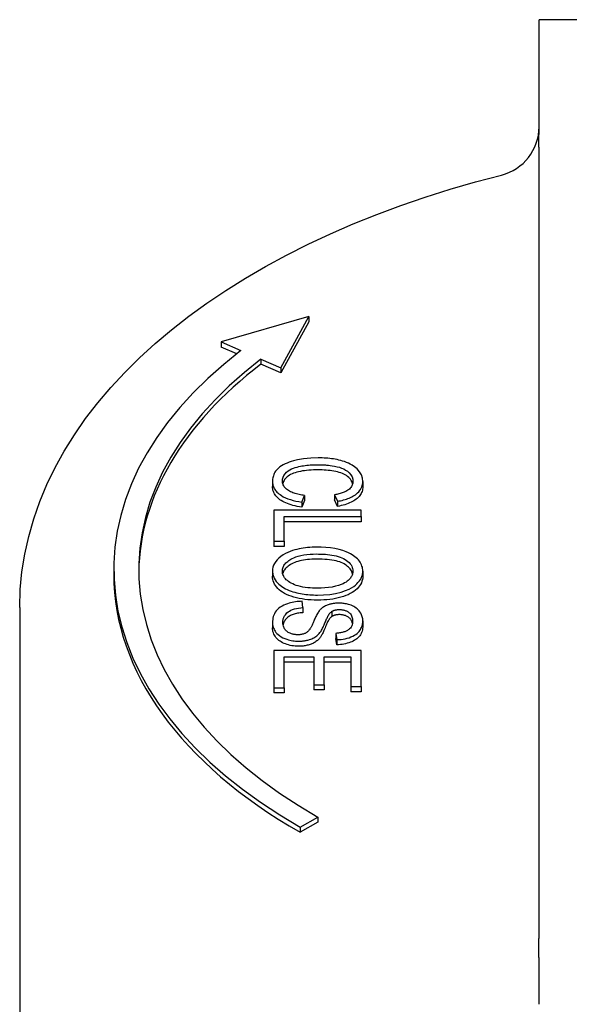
# Model space of a CAD drawing. Header units: millimetres. Extents: x 232 to 500, y 63 to 444.
# Tile 9 of 11: x 437 to 459, y 287 to 326. Entities that reach past the tile are written whole.
import ezdxf

# ---------------------------------------------------------------- set-up
doc = ezdxf.new("R2010")
doc.units = ezdxf.units.MM
doc.layers.add('Detail', color=2, linetype='Continuous')

msp = doc.modelspace()

# ---------------------------------------------------------------- linework, layer by layer
at = {"layer": 'Detail'}
for p, q in [((457.425, 325.245), (457.425, 326.121)), ((479.925, 326.121), (457.425, 326.121)), ((457.425, 321.771), (457.425, 325.245)), ((457.425, 289.948), (457.425, 320.539)), ((448.196, 314.211), (444.673, 313.192)), ((447.073, 312.159), (448.196, 314.211)), ((448.196, 314.211), (448.196, 314.006)), ((448.196, 314.006), (447.073, 311.954)), ((444.673, 313.192), (445.473, 312.847)), ((444.673, 313.192), (444.673, 312.987)), ((445.303, 312.716), (444.673, 312.987)), ((446.273, 312.503), (447.073, 312.159)), ((446.273, 312.503), (446.273, 312.298)), ((447.073, 311.954), (446.273, 312.298)), ((447.073, 312.159), (447.073, 311.954)), ((446.737, 307.598), (446.737, 307.394)), ((450.357, 307.594), (450.357, 307.389)), ((447.908, 306.768), (448.026, 307.034)), ((448.026, 307.034), (448.026, 306.829)), ((449.229, 307.063), (449.338, 306.801)), ((449.229, 307.063), (449.229, 306.858)), ((448.026, 306.829), (447.908, 306.563)), ((447.908, 306.768), (447.908, 306.563)), ((449.338, 306.596), (449.229, 306.858)), ((449.338, 306.801), (449.338, 306.596)), ((446.796, 306.451), (446.796, 305.196)), ((450.296, 306.451), (446.796, 306.451)), ((447.209, 305.196), (447.209, 306.185)), ((447.209, 306.185), (450.296, 306.185)), ((450.296, 306.185), (450.296, 306.451)), ((450.296, 306.185), (450.296, 305.98)), ((450.296, 305.98), (447.209, 305.98)), ((446.796, 305.196), (447.209, 305.196)), ((446.796, 305.196), (446.796, 304.991)), ((447.209, 304.991), (446.796, 304.991)), ((447.209, 305.196), (447.209, 304.991)), ((440.373, 304.072), (440.373, 303.867)), ((446.737, 304), (446.737, 303.795)), ((450.357, 304), (450.357, 303.795)), ((447.959, 302.538), (447.922, 302.789)), ((436.6, 302.54), (436.6, 283.126)), ((447.959, 302.538), (447.959, 302.333)), ((449.111, 302.381), (449.111, 302.176)), ((446.737, 301.932), (446.737, 301.728)), ((450.357, 302.006), (450.357, 301.801)), ((449.277, 301.504), (449.311, 301.25)), ((449.277, 301.504), (449.277, 301.299)), ((449.311, 301.045), (449.277, 301.299)), ((449.311, 301.25), (449.311, 301.045)), ((446.796, 300.821), (446.796, 299.322)), ((450.296, 300.821), (446.796, 300.821)), ((450.296, 299.368), (450.296, 300.821)), ((447.209, 299.322), (447.209, 300.555)), ((447.209, 300.555), (448.399, 300.555)), ((448.399, 300.35), (447.209, 300.35)), ((448.399, 300.555), (448.399, 299.443)), ((448.813, 300.555), (449.882, 300.555)), ((448.813, 299.443), (448.813, 300.555)), ((449.882, 300.35), (448.813, 300.35)), ((449.882, 300.555), (449.882, 299.368)), ((448.399, 299.443), (448.399, 299.238)), ((448.399, 299.443), (448.813, 299.443)), ((448.813, 299.443), (448.813, 299.238)), ((446.796, 299.322), (446.796, 299.117)), ((446.796, 299.322), (447.209, 299.322)), ((447.209, 299.117), (446.796, 299.117)), ((447.209, 299.322), (447.209, 299.117)), ((448.813, 299.238), (448.399, 299.238)), ((449.882, 299.368), (450.296, 299.368)), ((449.882, 299.368), (449.882, 299.163)), ((450.296, 299.163), (449.882, 299.163)), ((450.296, 299.368), (450.296, 299.163)), ((447.842, 293.729), (448.549, 294.135)), ((448.549, 293.93), (447.842, 293.525)), ((448.549, 294.135), (448.549, 293.93)), ((447.842, 293.729), (447.842, 293.525)), ((457.425, 286.622), (457.425, 288.129))]:
    msp.add_line(p, q, dxfattribs=at)
at = {"layer": 'Detail', "flags": 128}
for points in [[(457.421, 321.012), (457.42, 321.048), (457.42, 321.082), (457.419, 321.115), (457.419, 321.147), (457.419, 321.179), (457.418, 321.21), (457.418, 321.241), (457.418, 321.272), (457.418, 321.304), (457.419, 321.336), (457.419, 321.37), (457.419, 321.404), (457.42, 321.438), (457.421, 321.471), (457.421, 321.503), (457.422, 321.534), (457.423, 321.565), (457.423, 321.596), (457.424, 321.626), (457.424, 321.655), (457.425, 321.684), (457.425, 321.713), (457.425, 321.742), (457.425, 321.771)], [(457.427, 320.538), (457.427, 320.558), (457.427, 320.577), (457.427, 320.597), (457.427, 320.617), (457.427, 320.637), (457.427, 320.657), (457.427, 320.677), (457.427, 320.697), (457.427, 320.716), (457.426, 320.736), (457.426, 320.756), (457.426, 320.776), (457.426, 320.795), (457.426, 320.815), (457.425, 320.835), (457.425, 320.855), (457.425, 320.874), (457.425, 320.894), (457.424, 320.914), (457.424, 320.933), (457.424, 320.953), (457.423, 320.972), (457.423, 320.992), (457.423, 321.012)], [(436.6, 302.54), (436.623, 303.257), (436.691, 303.973), (436.804, 304.685), (436.961, 305.393), (437.162, 306.095), (437.406, 306.79), (437.692, 307.476), (438.02, 308.152), (438.389, 308.818), (438.798, 309.473), (439.245, 310.116), (439.73, 310.746), (440.252, 311.362), (440.811, 311.965), (441.404, 312.553), (442.032, 313.126), (442.692, 313.684), (443.385, 314.226), (444.11, 314.751), (444.865, 315.26), (445.649, 315.751), (446.462, 316.224), (447.302, 316.679), (448.169, 317.116), (449.06, 317.533), (449.976, 317.931), (450.915, 318.309), (451.876, 318.667), (452.857, 319.004), (453.858, 319.32), (454.877, 319.615), (455.913, 319.889)], [(448.572, 308.542), (448.271, 308.532), (447.976, 308.502), (447.736, 308.459), (447.581, 308.422), (447.489, 308.396), (447.401, 308.367), (447.318, 308.335), (447.238, 308.3), (447.163, 308.262), (447.093, 308.22), (447.031, 308.178), (446.978, 308.135), (446.932, 308.093), (446.893, 308.05), (446.86, 308.007), (446.831, 307.964), (446.807, 307.92), (446.787, 307.875), (446.771, 307.829), (446.758, 307.783), (446.749, 307.737), (446.742, 307.691), (446.738, 307.645), (446.737, 307.598)], [(450.357, 307.594), (450.343, 307.728), (450.3, 307.859), (450.226, 307.986), (450.127, 308.1), (450.026, 308.188), (449.933, 308.25), (449.856, 308.293), (449.779, 308.33), (449.702, 308.363), (449.624, 308.392), (449.546, 308.417), (449.47, 308.438), (449.397, 308.457), (449.325, 308.473), (449.253, 308.487), (449.179, 308.499), (449.105, 308.51), (449.03, 308.519), (448.955, 308.526), (448.879, 308.532), (448.803, 308.537), (448.726, 308.54), (448.649, 308.542), (448.572, 308.542)], [(447.135, 307.621), (447.141, 307.694), (447.161, 307.765), (447.196, 307.835), (447.243, 307.903), (447.302, 307.965), (447.366, 308.017), (447.433, 308.061), (447.503, 308.097), (447.575, 308.128), (447.648, 308.154), (447.72, 308.175), (447.788, 308.192), (447.853, 308.206), (447.916, 308.218), (447.98, 308.228), (448.045, 308.237), (448.11, 308.245), (448.176, 308.252), (448.242, 308.257), (448.309, 308.261), (448.375, 308.265), (448.442, 308.267), (448.509, 308.268), (448.575, 308.269)], [(448.575, 308.269), (448.616, 308.268), (448.657, 308.268), (448.698, 308.267), (448.739, 308.265), (448.78, 308.263), (448.821, 308.261), (448.862, 308.258), (448.903, 308.254), (448.943, 308.25), (448.986, 308.246), (449.049, 308.238), (449.131, 308.226), (449.225, 308.21), (449.323, 308.19), (449.418, 308.164), (449.507, 308.133), (449.59, 308.097), (449.667, 308.056), (449.742, 308.006), (449.815, 307.944), (449.88, 307.866), (449.926, 307.78), (449.952, 307.69), (449.96, 307.6)], [(448.575, 308.064), (448.476, 308.063), (448.379, 308.06), (448.285, 308.055), (448.194, 308.048), (448.106, 308.04), (448.021, 308.029), (447.939, 308.017), (447.86, 308.002), (447.783, 307.986), (447.711, 307.967), (447.642, 307.947), (447.578, 307.924), (447.519, 307.9), (447.464, 307.873), (447.413, 307.844), (447.366, 307.813), (447.324, 307.78), (447.286, 307.745), (447.253, 307.709), (447.223, 307.672), (447.198, 307.634), (447.177, 307.596), (447.16, 307.557), (447.148, 307.518)], [(449.948, 307.502), (449.935, 307.55), (449.917, 307.596), (449.893, 307.64), (449.865, 307.682), (449.831, 307.722), (449.792, 307.76), (449.748, 307.796), (449.701, 307.83), (449.65, 307.861), (449.595, 307.89), (449.537, 307.916), (449.475, 307.94), (449.41, 307.961), (449.342, 307.98), (449.27, 307.997), (449.195, 308.011), (449.12, 308.023), (449.043, 308.034), (448.967, 308.043), (448.89, 308.051), (448.812, 308.056), (448.733, 308.06), (448.655, 308.063), (448.575, 308.064)], [(446.737, 307.598), (446.738, 307.561), (446.741, 307.524), (446.747, 307.488), (446.755, 307.451), (446.766, 307.415), (446.779, 307.378), (446.795, 307.343), (446.813, 307.307), (446.834, 307.273), (446.859, 307.239), (446.885, 307.205), (446.915, 307.173), (446.948, 307.141), (446.988, 307.106), (447.038, 307.068), (447.098, 307.027), (447.17, 306.986), (447.256, 306.944), (447.353, 306.903), (447.457, 306.868), (447.565, 306.836), (447.677, 306.81), (447.791, 306.787), (447.908, 306.768)], [(447.908, 306.563), (447.815, 306.578), (447.725, 306.594), (447.64, 306.613), (447.558, 306.634), (447.479, 306.656), (447.405, 306.68), (447.334, 306.706), (447.267, 306.734), (447.204, 306.763), (447.145, 306.795), (447.089, 306.828), (447.037, 306.863), (446.989, 306.9), (446.946, 306.938), (446.906, 306.978), (446.87, 307.019), (446.839, 307.061), (446.812, 307.104), (446.789, 307.149), (446.77, 307.195), (446.756, 307.243), (446.745, 307.292), (446.739, 307.342), (446.737, 307.394)], [(448.026, 307.034), (447.97, 307.041), (447.914, 307.05), (447.859, 307.059), (447.805, 307.07), (447.752, 307.082), (447.7, 307.096), (447.649, 307.11), (447.599, 307.126), (447.551, 307.144), (447.505, 307.163), (447.461, 307.183), (447.419, 307.206), (447.379, 307.23), (447.34, 307.256), (447.303, 307.285), (447.269, 307.317), (447.237, 307.351), (447.209, 307.387), (447.185, 307.425), (447.166, 307.463), (447.152, 307.502), (447.142, 307.541), (447.136, 307.581), (447.135, 307.621)], [(449.96, 307.6), (449.958, 307.564), (449.954, 307.528), (449.946, 307.492), (449.935, 307.457), (449.919, 307.422), (449.9, 307.388), (449.877, 307.355), (449.849, 307.323), (449.818, 307.293), (449.785, 307.265), (449.75, 307.241), (449.714, 307.219), (449.677, 307.2), (449.641, 307.182), (449.604, 307.166), (449.566, 307.151), (449.526, 307.137), (449.486, 307.124), (449.444, 307.112), (449.402, 307.101), (449.359, 307.09), (449.316, 307.08), (449.272, 307.071), (449.229, 307.063)], [(449.338, 306.801), (449.401, 306.813), (449.464, 306.825), (449.525, 306.839), (449.586, 306.855), (449.645, 306.872), (449.703, 306.89), (449.759, 306.91), (449.813, 306.932), (449.866, 306.955), (449.916, 306.979), (449.964, 307.005), (450.011, 307.033), (450.058, 307.064), (450.104, 307.099), (450.149, 307.138), (450.192, 307.18), (450.231, 307.226), (450.267, 307.276), (450.296, 307.327), (450.319, 307.379), (450.336, 307.432), (450.348, 307.486), (450.355, 307.54), (450.357, 307.594)], [(450.357, 307.389), (450.355, 307.339), (450.35, 307.291), (450.34, 307.244), (450.327, 307.199), (450.311, 307.155), (450.29, 307.112), (450.266, 307.07), (450.238, 307.03), (450.206, 306.991), (450.171, 306.954), (450.132, 306.917), (450.089, 306.883), (450.043, 306.849), (449.994, 306.818), (449.942, 306.788), (449.886, 306.76), (449.828, 306.733), (449.767, 306.708), (449.703, 306.685), (449.636, 306.664), (449.566, 306.645), (449.493, 306.627), (449.417, 306.611), (449.338, 306.596)], [(448.5, 304.96), (448.411, 304.959), (448.322, 304.956), (448.233, 304.951), (448.145, 304.943), (448.057, 304.933), (447.97, 304.92), (447.885, 304.905), (447.8, 304.888), (447.717, 304.869), (447.634, 304.848), (447.545, 304.821), (447.451, 304.789), (447.354, 304.75), (447.256, 304.703), (447.16, 304.648), (447.071, 304.587), (446.992, 304.522), (446.922, 304.454), (446.864, 304.382), (446.817, 304.308), (446.781, 304.233), (446.756, 304.156), (446.742, 304.078), (446.737, 304)], [(450.357, 304), (450.355, 304.051), (450.35, 304.103), (450.34, 304.154), (450.325, 304.205), (450.307, 304.255), (450.283, 304.305), (450.255, 304.354), (450.222, 304.402), (450.184, 304.448), (450.141, 304.493), (450.094, 304.536), (450.043, 304.577), (449.988, 304.617), (449.929, 304.655), (449.865, 304.692), (449.786, 304.732), (449.685, 304.776), (449.56, 304.821), (449.41, 304.864), (449.237, 304.901), (449.057, 304.929), (448.873, 304.947), (448.687, 304.957), (448.5, 304.96)], [(447.135, 304.001), (447.136, 304.039), (447.141, 304.077), (447.149, 304.115), (447.161, 304.152), (447.176, 304.189), (447.195, 304.225), (447.218, 304.261), (447.245, 304.295), (447.275, 304.329), (447.308, 304.361), (447.345, 304.392), (447.385, 304.422), (447.427, 304.45), (447.473, 304.477), (447.525, 304.505), (447.59, 304.536), (447.669, 304.567), (447.763, 304.597), (447.873, 304.626), (447.993, 304.649), (448.116, 304.666), (448.241, 304.678), (448.368, 304.685), (448.495, 304.687)], [(448.495, 304.687), (448.585, 304.686), (448.675, 304.684), (448.766, 304.68), (448.856, 304.674), (448.945, 304.667), (449.033, 304.657), (449.12, 304.644), (449.206, 304.629), (449.29, 304.611), (449.371, 304.589), (449.448, 304.564), (449.521, 304.535), (449.589, 304.502), (449.651, 304.465), (449.708, 304.426), (449.761, 304.384), (449.809, 304.34), (449.85, 304.294), (449.884, 304.247), (449.912, 304.198), (449.933, 304.149), (449.948, 304.1), (449.957, 304.049), (449.96, 303.998)], [(448.495, 304.482), (448.401, 304.481), (448.309, 304.477), (448.221, 304.472), (448.136, 304.464), (448.054, 304.454), (447.975, 304.441), (447.899, 304.427), (447.826, 304.41), (447.756, 304.391), (447.69, 304.369), (447.626, 304.346), (447.566, 304.32), (447.508, 304.292), (447.454, 304.262), (447.405, 304.231), (447.359, 304.198), (447.318, 304.165), (447.281, 304.13), (447.248, 304.094), (447.219, 304.057), (447.194, 304.019), (447.174, 303.98), (447.158, 303.94), (447.146, 303.898)], [(449.948, 303.897), (449.936, 303.936), (449.921, 303.975), (449.902, 304.013), (449.879, 304.051), (449.852, 304.087), (449.821, 304.122), (449.786, 304.157), (449.748, 304.19), (449.706, 304.223), (449.659, 304.255), (449.609, 304.286), (449.555, 304.315), (449.495, 304.341), (449.43, 304.366), (449.359, 304.388), (449.284, 304.408), (449.203, 304.425), (449.118, 304.44), (449.027, 304.453), (448.931, 304.463), (448.83, 304.471), (448.723, 304.477), (448.612, 304.481), (448.495, 304.482)], [(446.737, 304), (446.753, 303.859), (446.804, 303.721), (446.887, 303.589), (446.992, 303.475), (447.096, 303.39), (447.185, 303.333), (447.257, 303.293), (447.331, 303.258), (447.406, 303.226), (447.482, 303.198), (447.558, 303.173), (447.633, 303.151), (447.707, 303.132), (447.78, 303.115), (447.853, 303.1), (447.927, 303.087), (448.002, 303.076), (448.078, 303.066), (448.154, 303.058), (448.23, 303.051), (448.307, 303.046), (448.385, 303.043), (448.462, 303.041), (448.54, 303.04)], [(448.54, 302.835), (448.409, 302.837), (448.282, 302.843), (448.158, 302.853), (448.037, 302.866), (447.92, 302.883), (447.806, 302.905), (447.696, 302.93), (447.589, 302.959), (447.488, 302.991), (447.392, 303.027), (447.303, 303.065), (447.22, 303.108), (447.144, 303.153), (447.074, 303.201), (447.01, 303.253), (446.953, 303.308), (446.903, 303.365), (446.859, 303.424), (446.822, 303.483), (446.791, 303.543), (446.767, 303.604), (446.751, 303.667), (446.74, 303.73), (446.737, 303.795)], [(448.546, 303.314), (448.446, 303.315), (448.346, 303.319), (448.247, 303.325), (448.148, 303.333), (448.05, 303.345), (447.954, 303.361), (447.86, 303.38), (447.771, 303.403), (447.689, 303.428), (447.615, 303.455), (447.548, 303.485), (447.486, 303.516), (447.43, 303.548), (447.379, 303.582), (447.332, 303.618), (447.29, 303.656), (447.252, 303.695), (447.22, 303.736), (447.193, 303.779), (447.171, 303.822), (447.155, 303.866), (447.143, 303.911), (447.137, 303.956), (447.135, 304.001)], [(448.54, 303.04), (448.786, 303.047), (449.029, 303.068), (449.265, 303.106), (449.489, 303.16), (449.67, 303.22), (449.808, 303.28), (449.909, 303.335), (449.991, 303.387), (450.06, 303.439), (450.117, 303.49), (450.164, 303.537), (450.201, 303.579), (450.229, 303.616), (450.252, 303.649), (450.273, 303.683), (450.291, 303.717), (450.307, 303.752), (450.32, 303.786), (450.332, 303.821), (450.341, 303.857), (450.348, 303.892), (450.353, 303.928), (450.356, 303.963), (450.357, 304)], [(450.357, 303.795), (450.354, 303.726), (450.343, 303.659), (450.325, 303.594), (450.299, 303.53), (450.266, 303.468), (450.227, 303.408), (450.179, 303.35), (450.125, 303.293), (450.064, 303.239), (449.998, 303.188), (449.925, 303.14), (449.848, 303.096), (449.764, 303.055), (449.675, 303.018), (449.58, 302.983), (449.479, 302.952), (449.374, 302.925), (449.266, 302.901), (449.154, 302.881), (449.038, 302.865), (448.919, 302.852), (448.796, 302.843), (448.67, 302.837), (448.54, 302.835)], [(449.96, 303.998), (449.959, 303.966), (449.955, 303.935), (449.949, 303.904), (449.941, 303.873), (449.93, 303.842), (449.917, 303.811), (449.901, 303.781), (449.883, 303.752), (449.862, 303.723), (449.838, 303.693), (449.809, 303.662), (449.774, 303.629), (449.733, 303.595), (449.685, 303.562), (449.63, 303.528), (449.565, 303.494), (449.484, 303.459), (449.385, 303.423), (449.265, 303.39), (449.127, 303.361), (448.985, 303.339), (448.84, 303.325), (448.693, 303.317), (448.546, 303.314)], [(447.922, 302.789), (447.854, 302.787), (447.786, 302.783), (447.72, 302.777), (447.653, 302.769), (447.588, 302.758), (447.524, 302.746), (447.461, 302.731), (447.399, 302.714), (447.333, 302.693), (447.263, 302.667), (447.191, 302.635), (447.119, 302.598), (447.049, 302.554), (446.987, 302.507), (446.933, 302.457), (446.887, 302.404), (446.848, 302.349), (446.815, 302.292), (446.789, 302.234), (446.769, 302.174), (446.754, 302.114), (446.744, 302.053), (446.739, 301.992), (446.737, 301.932)], [(449.391, 302.714), (449.359, 302.714), (449.326, 302.713), (449.293, 302.711), (449.261, 302.709), (449.229, 302.706), (449.197, 302.702), (449.166, 302.697), (449.134, 302.692), (449.103, 302.686), (449.071, 302.678), (449.038, 302.67), (449.004, 302.66), (448.968, 302.648), (448.933, 302.635), (448.897, 302.62), (448.86, 302.603), (448.826, 302.584), (448.792, 302.564), (448.761, 302.544), (448.732, 302.522), (448.704, 302.5), (448.678, 302.477), (448.654, 302.454), (448.631, 302.43)], [(450.357, 302.006), (450.352, 302.089), (450.336, 302.171), (450.308, 302.251), (450.274, 302.318), (450.24, 302.372), (450.208, 302.413), (450.173, 302.45), (450.135, 302.486), (450.091, 302.52), (450.043, 302.552), (449.991, 302.582), (449.938, 302.607), (449.885, 302.629), (449.834, 302.647), (449.785, 302.662), (449.74, 302.674), (449.698, 302.683), (449.656, 302.691), (449.613, 302.698), (449.569, 302.704), (449.526, 302.709), (449.481, 302.712), (449.437, 302.714), (449.391, 302.714)], [(447.151, 301.945), (447.151, 301.968), (447.153, 301.992), (447.155, 302.016), (447.159, 302.04), (447.164, 302.063), (447.17, 302.087), (447.178, 302.11), (447.186, 302.133), (447.196, 302.156), (447.208, 302.179), (447.22, 302.202), (447.234, 302.225), (447.253, 302.25), (447.279, 302.283), (447.314, 302.321), (447.359, 302.36), (447.414, 302.399), (447.475, 302.432), (447.542, 302.461), (447.618, 302.485), (447.7, 302.504), (447.785, 302.52), (447.871, 302.531), (447.959, 302.538)], [(447.959, 302.333), (447.901, 302.329), (447.845, 302.323), (447.792, 302.316), (447.741, 302.308), (447.693, 302.298), (447.647, 302.288), (447.603, 302.276), (447.562, 302.263), (447.523, 302.249), (447.487, 302.233), (447.452, 302.216), (447.418, 302.196), (447.386, 302.175), (447.356, 302.152), (447.327, 302.128), (447.3, 302.101), (447.274, 302.073), (447.251, 302.043), (447.229, 302.011), (447.21, 301.979), (447.194, 301.946), (447.18, 301.912), (447.169, 301.878), (447.16, 301.842)], [(448.631, 302.43), (448.607, 302.402), (448.584, 302.371), (448.561, 302.337), (448.539, 302.301), (448.518, 302.264), (448.497, 302.226), (448.478, 302.186), (448.459, 302.147), (448.441, 302.107), (448.424, 302.069), (448.407, 302.031), (448.392, 301.995), (448.377, 301.96), (448.363, 301.928), (448.349, 301.896), (448.335, 301.866), (448.322, 301.836), (448.308, 301.808), (448.296, 301.782), (448.283, 301.758), (448.271, 301.735), (448.26, 301.715), (448.249, 301.697), (448.239, 301.681)], [(448.639, 301.531), (448.661, 301.561), (448.683, 301.595), (448.704, 301.631), (448.725, 301.67), (448.746, 301.71), (448.766, 301.752), (448.785, 301.795), (448.804, 301.839), (448.823, 301.882), (448.84, 301.925), (448.858, 301.966), (448.874, 302.006), (448.891, 302.044), (448.906, 302.08), (448.922, 302.114), (448.938, 302.148), (448.956, 302.183), (448.975, 302.216), (448.994, 302.249), (449.015, 302.28), (449.036, 302.309), (449.059, 302.335), (449.084, 302.359), (449.111, 302.381)], [(449.111, 302.176), (449.091, 302.161), (449.071, 302.143), (449.051, 302.121), (449.03, 302.096), (449.01, 302.068), (448.989, 302.036), (448.969, 302.001), (448.948, 301.962), (448.927, 301.92), (448.906, 301.874), (448.885, 301.825), (448.863, 301.773), (448.842, 301.72), (448.821, 301.67), (448.801, 301.623), (448.781, 301.579), (448.762, 301.537), (448.743, 301.499), (448.725, 301.463), (448.707, 301.43), (448.689, 301.4), (448.672, 301.373), (448.655, 301.348), (448.639, 301.327)], [(449.111, 302.381), (449.121, 302.387), (449.132, 302.393), (449.142, 302.399), (449.153, 302.404), (449.165, 302.41), (449.176, 302.415), (449.188, 302.42), (449.201, 302.424), (449.213, 302.428), (449.226, 302.432), (449.239, 302.436), (449.253, 302.44), (449.266, 302.443), (449.28, 302.446), (449.294, 302.448), (449.308, 302.451), (449.322, 302.453), (449.336, 302.454), (449.351, 302.456), (449.365, 302.457), (449.38, 302.458), (449.394, 302.458), (449.409, 302.459), (449.423, 302.459)], [(449.423, 302.254), (449.408, 302.254), (449.392, 302.253), (449.377, 302.253), (449.362, 302.252), (449.347, 302.251), (449.333, 302.249), (449.319, 302.247), (449.305, 302.245), (449.291, 302.243), (449.277, 302.24), (449.264, 302.238), (449.251, 302.234), (449.238, 302.231), (449.225, 302.227), (449.213, 302.223), (449.201, 302.219), (449.189, 302.215), (449.177, 302.21), (449.165, 302.205), (449.154, 302.2), (449.143, 302.194), (449.132, 302.188), (449.122, 302.182), (449.111, 302.176)], [(449.423, 302.459), (449.454, 302.458), (449.484, 302.456), (449.514, 302.453), (449.544, 302.449), (449.573, 302.444), (449.601, 302.437), (449.629, 302.43), (449.655, 302.421), (449.68, 302.411), (449.704, 302.401), (449.727, 302.389), (449.749, 302.377), (449.77, 302.364), (449.79, 302.351), (449.813, 302.333), (449.837, 302.311), (449.862, 302.284), (449.886, 302.25), (449.908, 302.21), (449.924, 302.168), (449.936, 302.125), (449.944, 302.081), (449.948, 302.038), (449.949, 301.995)], [(449.94, 301.897), (449.934, 301.927), (449.926, 301.956), (449.917, 301.983), (449.906, 302.009), (449.893, 302.034), (449.878, 302.057), (449.862, 302.079), (449.844, 302.1), (449.825, 302.119), (449.803, 302.136), (449.781, 302.152), (449.757, 302.167), (449.733, 302.181), (449.708, 302.194), (449.683, 302.205), (449.657, 302.215), (449.63, 302.225), (449.602, 302.232), (449.574, 302.239), (449.545, 302.244), (449.516, 302.249), (449.486, 302.252), (449.455, 302.253), (449.423, 302.254)], [(446.737, 301.932), (446.739, 301.888), (446.743, 301.843), (446.751, 301.799), (446.763, 301.755), (446.778, 301.712), (446.797, 301.669), (446.819, 301.626), (446.846, 301.585), (446.876, 301.544), (446.913, 301.502), (446.959, 301.457), (447.015, 301.412), (447.081, 301.367), (447.157, 301.325), (447.233, 301.292), (447.305, 301.265), (447.372, 301.245), (447.432, 301.23), (447.489, 301.218), (447.547, 301.208), (447.605, 301.2), (447.665, 301.195), (447.725, 301.191), (447.786, 301.19)], [(447.745, 301.446), (447.714, 301.446), (447.683, 301.448), (447.652, 301.451), (447.621, 301.455), (447.591, 301.46), (447.562, 301.466), (447.533, 301.473), (447.504, 301.481), (447.472, 301.492), (447.439, 301.505), (447.405, 301.521), (447.37, 301.54), (447.338, 301.563), (447.308, 301.586), (447.282, 301.611), (447.259, 301.637), (447.238, 301.663), (447.22, 301.691), (447.202, 301.722), (447.186, 301.758), (447.171, 301.798), (447.16, 301.842), (447.153, 301.891), (447.151, 301.945)], [(449.949, 301.995), (449.947, 301.947), (449.941, 301.898), (449.929, 301.849), (449.912, 301.801), (449.887, 301.755), (449.859, 301.716), (449.829, 301.684), (449.8, 301.658), (449.774, 301.639), (449.749, 301.623), (449.722, 301.608), (449.694, 301.594), (449.665, 301.581), (449.634, 301.569), (449.602, 301.558), (449.568, 301.548), (449.533, 301.539), (449.498, 301.532), (449.462, 301.525), (449.426, 301.519), (449.389, 301.514), (449.352, 301.51), (449.314, 301.507), (449.277, 301.504)], [(449.311, 301.25), (449.398, 301.253), (449.484, 301.261), (449.569, 301.272), (449.651, 301.287), (449.731, 301.306), (449.809, 301.33), (449.883, 301.357), (449.954, 301.388), (450.021, 301.424), (450.081, 301.463), (450.131, 301.504), (450.174, 301.544), (450.21, 301.584), (450.239, 301.622), (450.263, 301.659), (450.284, 301.696), (450.302, 301.734), (450.318, 301.772), (450.33, 301.81), (450.34, 301.849), (450.348, 301.888), (450.353, 301.927), (450.356, 301.967), (450.357, 302.006)], [(450.357, 301.801), (450.355, 301.746), (450.349, 301.693), (450.34, 301.641), (450.326, 301.591), (450.308, 301.542), (450.287, 301.496), (450.261, 301.45), (450.232, 301.407), (450.199, 301.366), (450.162, 301.327), (450.121, 301.29), (450.077, 301.256), (450.029, 301.224), (449.977, 301.195), (449.921, 301.168), (449.862, 301.144), (449.8, 301.122), (449.736, 301.103), (449.67, 301.087), (449.603, 301.073), (449.533, 301.062), (449.461, 301.054), (449.387, 301.048), (449.311, 301.045)], [(447.786, 300.985), (447.716, 300.987), (447.648, 300.991), (447.58, 300.998), (447.514, 301.008), (447.448, 301.021), (447.384, 301.037), (447.321, 301.056), (447.259, 301.077), (447.199, 301.101), (447.142, 301.128), (447.089, 301.157), (447.039, 301.189), (446.993, 301.223), (446.95, 301.26), (446.911, 301.299), (446.874, 301.341), (446.842, 301.385), (446.814, 301.43), (446.791, 301.476), (446.771, 301.524), (446.756, 301.573), (446.746, 301.623), (446.739, 301.675), (446.737, 301.728)], [(448.239, 301.681), (448.227, 301.663), (448.214, 301.645), (448.199, 301.627), (448.184, 301.61), (448.168, 301.593), (448.15, 301.576), (448.131, 301.56), (448.111, 301.544), (448.089, 301.53), (448.066, 301.516), (448.042, 301.504), (448.018, 301.493), (447.994, 301.484), (447.971, 301.477), (447.948, 301.47), (447.927, 301.465), (447.905, 301.46), (447.883, 301.456), (447.86, 301.453), (447.838, 301.45), (447.815, 301.448), (447.792, 301.447), (447.769, 301.446), (447.745, 301.446)], [(447.786, 301.19), (447.82, 301.191), (447.853, 301.192), (447.887, 301.193), (447.92, 301.195), (447.954, 301.198), (447.987, 301.202), (448.02, 301.206), (448.052, 301.211), (448.084, 301.217), (448.116, 301.224), (448.15, 301.232), (448.187, 301.242), (448.226, 301.254), (448.267, 301.268), (448.309, 301.285), (448.353, 301.304), (448.397, 301.328), (448.44, 301.353), (448.48, 301.38), (448.517, 301.408), (448.551, 301.438), (448.583, 301.468), (448.612, 301.5), (448.639, 301.531)], [(448.639, 301.327), (448.615, 301.298), (448.59, 301.271), (448.564, 301.245), (448.537, 301.22), (448.508, 301.197), (448.479, 301.175), (448.449, 301.154), (448.417, 301.135), (448.385, 301.116), (448.352, 301.099), (448.317, 301.083), (448.282, 301.069), (448.245, 301.056), (448.208, 301.043), (448.17, 301.032), (448.131, 301.023), (448.091, 301.014), (448.05, 301.006), (448.008, 301), (447.965, 300.995), (447.922, 300.991), (447.877, 300.988), (447.832, 300.986), (447.786, 300.985)], [(457.423, 289.257), (457.423, 289.285), (457.423, 289.314), (457.424, 289.343), (457.424, 289.371), (457.424, 289.4), (457.425, 289.429), (457.425, 289.458), (457.425, 289.486), (457.425, 289.515), (457.426, 289.544), (457.426, 289.573), (457.426, 289.601), (457.426, 289.63), (457.426, 289.659), (457.427, 289.688), (457.427, 289.717), (457.427, 289.745), (457.427, 289.774), (457.427, 289.803), (457.427, 289.832), (457.427, 289.861), (457.427, 289.889), (457.427, 289.918), (457.427, 289.947)], [(457.425, 288.129), (457.425, 288.171), (457.425, 288.213), (457.425, 288.255), (457.424, 288.297), (457.424, 288.34), (457.423, 288.383), (457.423, 288.427), (457.422, 288.472), (457.421, 288.517), (457.421, 288.563), (457.42, 288.61), (457.42, 288.658), (457.419, 288.707), (457.419, 288.758), (457.419, 288.809), (457.418, 288.86), (457.418, 288.909), (457.418, 288.957), (457.419, 289.006), (457.419, 289.054), (457.419, 289.103), (457.42, 289.153), (457.42, 289.205), (457.421, 289.257)]]:
    msp.add_lwpolyline(points, dxfattribs=at)
at = {"layer": 'Detail'}
msp.add_arc((455.425, 321.828), 2, 284.1135, 0, dxfattribs=at)
for centre, major_axis, start_param, end_param in [((465.873, 304.072), (-25.5, 0), 5.639684, 7.068584), ((465.873, 304.072), (-24.5, 0), 5.639684, 7.068584), ((465.873, 303.867), (-24.5, 0), 5.639684, 6.275899), ((465.873, 303.867), (-25.5, 0), 0, 0.785398)]:
    msp.add_ellipse(centre, major_axis=major_axis, ratio=0.573576, start_param=start_param, end_param=end_param, dxfattribs=at)

doc.saveas('drawing.dxf')
